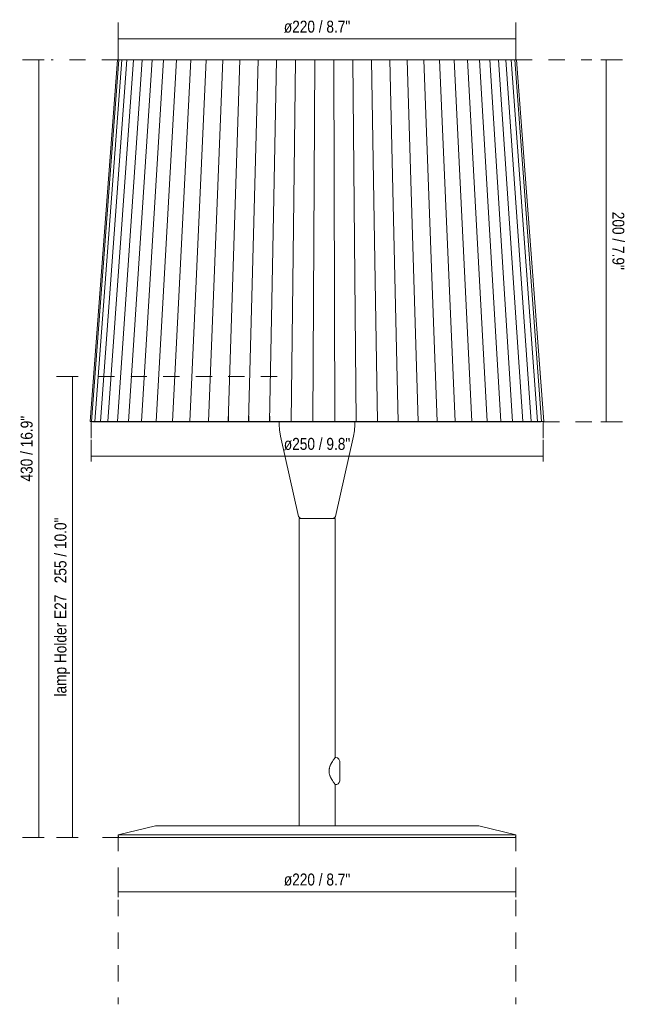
# Model space of a CAD drawing. Header units: millimetres. Extents: x -6756 to -5824, y -92 to 6717.
# Tile 1 of 3: x -6756 to -6421, y -92 to 452. Entities that reach past the tile are written whole.
import ezdxf

# ---------------------------------------------------------------- set-up
doc = ezdxf.new("R2010")
doc.units = ezdxf.units.MM
doc.linetypes.add('Dash', pattern=[18, 9, -9])
doc.layers.add('A-ANNO-DIMS', color=7, linetype='Dash', lineweight=9, true_color=0xd2d2d2)
doc.layers.add('A-ANNO-DIMS-3', color=7, linetype='Continuous', lineweight=9)
doc.layers.add('E-LITE-EQPM', color=7, linetype='Continuous', lineweight=20)
doc.styles.add('Arial Narrow', font='ARIALN.TTF', dxfattribs={"height": 6.6})
doc.dimstyles.new('FARO_-_2_2mm_Arial_Narrow_mm_Inch_Left', dxfattribs={"dimscale": 304.8, "dimtxt": 6.754644, "dimasz": 0, "dimexe": 0.029528, "dimexo": 0.0625, "dimgap": 0.004921, "dimtad": 1, "dimdec": 0, "dimzin": 0, "dimdsep": 46, "dimtxsty": 'Arial Narrow', "dimblk1": 'NONE', "dimblk2": 'NONE', "dimsah": 1, "dimcen": 0.09, "dimadec": 0, "dimazin": 0, "dimtfac": 1, "dimtdec": 4, "dimtix": 1, "dimtmove": 0, "dimatfit": 3, "dimfxl": 0.009843, "dimfxlon": 1, "dimtvp": 1, "dimtolj": 1, "dimtzin": 0, "dimarcsym": 2})
doc.dimstyles.new('FARO_-_2_2mm_Arial_Narrow_mm_Inch_Right', dxfattribs={"dimscale": 304.8, "dimtxt": 6.754644, "dimasz": 0, "dimexe": 0.029528, "dimexo": 0.0625, "dimgap": 0.004921, "dimtad": 1, "dimdec": 0, "dimzin": 0, "dimdsep": 46, "dimtxsty": 'Arial Narrow', "dimblk1": 'NONE', "dimblk2": 'NONE', "dimsah": 1, "dimcen": 0.09, "dimadec": 0, "dimazin": 0, "dimtfac": 1, "dimtdec": 4, "dimtix": 1, "dimtmove": 0, "dimatfit": 3, "dimfxl": 0.009843, "dimfxlon": 1, "dimtvp": 1, "dimtolj": 1, "dimtzin": 0, "dimarcsym": 2})

# ---------------------------------------------------------------- blocks, each defined once
blk = doc.blocks.new('64310 - 64310-38 SAMBA White_ribbon beige table lamp-496702-Alzado_PDF')
at = {"layer": 'E-LITE-EQPM'}
for p, q in [((-6717.24, 229.86), (-6702.12, 429.86)), ((-6716.48, 229.86), (-6701.39, 429.86)), ((-6714.57, 229.86), (-6699.64, 429.86)), ((-6711.53, 229.86), (-6696.9, 429.86)), ((-6707.39, 229.86), (-6693.19, 429.86)), ((-6702.17, 229.86), (-6688.54, 429.86)), ((-6701.75, 429.84), (-6702.12, 429.86)), ((-6702.12, 429.86), (-6701.7, 429.82)), ((-6701.7, 429.83), (-6701.39, 429.86)), ((-6701.39, 429.86), (-6700.97, 429.82)), ((-6701.15, 429.84), (-6701.27, 429.85)), ((-6701.02, 429.83), (-6699.64, 429.86)), ((-6700.54, 429.86), (-6700.35, 429.84)), ((-6699.64, 429.86), (-6699.23, 429.82)), ((-6699.29, 429.83), (-6696.9, 429.86)), ((-6698.23, 429.86), (-6698.07, 429.84)), ((-6696.9, 429.86), (-6696.5, 429.82)), ((-6696.56, 429.83), (-6693.19, 429.86)), ((-6695.94, 229.86), (-6683, 429.86)), ((-6694.94, 429.86), (-6694.79, 429.84)), ((-6693.19, 429.86), (-6692.79, 429.82)), ((-6692.85, 429.83), (-6688.54, 429.86)), ((-6690.7, 429.86), (-6690.56, 429.84)), ((-6688.74, 229.86), (-6676.61, 429.86)), ((-6688.54, 429.86), (-6688.16, 429.82)), ((-6688.22, 429.83), (-6683, 429.86)), ((-6685.55, 429.86), (-6685.41, 429.84)), ((-6683, 429.86), (-6682.64, 429.82)), ((-6682.69, 429.83), (-6676.61, 429.86)), ((-6680.65, 229.86), (-6669.44, 429.86)), ((-6679.53, 429.86), (-6679.4, 429.84)), ((-6676.61, 429.86), (-6676.27, 429.82)), ((-6676.33, 429.83), (-6669.44, 429.86)), ((-6672.69, 429.86), (-6672.58, 429.84)), ((-6671.74, 229.86), (-6661.55, 429.86)), ((-6669.44, 429.86), (-6669.13, 429.82)), ((-6669.18, 429.83), (-6661.55, 429.86)), ((-6665.12, 429.86), (-6665.02, 429.84)), ((-6662.09, 229.86), (-6653.02, 429.86)), ((-6661.55, 429.86), (-6661.27, 429.82)), ((-6661.32, 429.83), (-6653.02, 429.86)), ((-6656.86, 429.86), (-6656.77, 429.84)), ((-6653.02, 429.86), (-6652.77, 429.82)), ((-6652.81, 429.83), (-6643.93, 429.86)), ((-6651.79, 229.86), (-6643.93, 429.86)), ((-6648, 429.86), (-6647.93, 429.84)), ((-6643.93, 429.86), (-6643.71, 429.82)), ((-6643.74, 429.83), (-6634.35, 429.86)), ((-6640.93, 229.86), (-6634.35, 429.86)), ((-6638.63, 429.86), (-6638.57, 429.84)), ((-6634.35, 429.86), (-6634.16, 429.82)), ((-6634.16, 429.83), (-6624.38, 429.86)), ((-6629.63, 229.86), (-6624.38, 429.86)), ((-6628.82, 429.86), (-6628.77, 429.84)), ((-6624.38, 429.86), (-6624.23, 429.82)), ((-6624.23, 429.83), (-6614.1, 429.86)), ((-6617.97, 229.86), (-6614.1, 429.86)), ((-6614.1, 429.86), (-6613.99, 429.82)), ((-6613.99, 429.83), (-6603.62, 429.86)), ((-6606.07, 229.86), (-6603.62, 429.86)), ((-6603.62, 429.86), (-6603.55, 429.82)), ((-6603.55, 429.83), (-6593.03, 429.86)), ((-6594.03, 229.86), (-6593.03, 429.86)), ((-6593.03, 429.83), (-6582.43, 429.86)), ((-6582.43, 429.83), (-6571.91, 429.86)), ((-6581.98, 229.86), (-6582.43, 429.86)), ((-6571.91, 429.83), (-6561.58, 429.86)), ((-6570.01, 229.86), (-6571.91, 429.86)), ((-6561.58, 429.83), (-6551.52, 429.86)), ((-6558.25, 229.86), (-6561.58, 429.86)), ((-6551.52, 429.83), (-6541.84, 429.86)), ((-6546.79, 229.86), (-6551.52, 429.86)), ((-6541.84, 429.83), (-6532.61, 429.86)), ((-6535.75, 229.86), (-6541.84, 429.86)), ((-6532.61, 429.83), (-6523.93, 429.86)), ((-6525.23, 229.86), (-6532.61, 429.86)), ((-6523.93, 429.83), (-6515.88, 429.86)), ((-6515.31, 229.86), (-6523.93, 429.86)), ((-6515.88, 429.83), (-6508.52, 429.86)), ((-6506.11, 229.86), (-6515.88, 429.86)), ((-6508.95, 429.86), (-6508.96, 429.85)), ((-6508.52, 429.83), (-6501.94, 429.86)), ((-6497.69, 229.86), (-6508.52, 429.86)), ((-6490.14, 229.86), (-6501.94, 429.86)), ((-6501.93, 429.83), (-6496.18, 429.86)), ((-6496.18, 429.83), (-6491.3, 429.86)), ((-6483.53, 229.86), (-6496.18, 429.86)), ((-6491.3, 429.83), (-6487.35, 429.86)), ((-6477.92, 229.86), (-6491.3, 429.86)), ((-6487.35, 429.83), (-6484.36, 429.86)), ((-6473.35, 229.86), (-6487.35, 429.86)), ((-6484.36, 429.83), (-6482.37, 429.86)), ((-6469.88, 229.86), (-6484.36, 429.86)), ((-6481.85, 429.83), (-6482.46, 429.86)), ((-6482.37, 429.84), (-6481.38, 429.86)), ((-6467.54, 229.86), (-6482.37, 429.86)), ((-6466.33, 229.86), (-6481.38, 429.86)), ((-6715.84, 229.75), (-6717.24, 229.86)), ((-6716.48, 229.86), (-6716.84, 229.83)), ((-6715.09, 229.75), (-6716.48, 229.86)), ((-6714.57, 229.86), (-6716.08, 229.83)), ((-6714.45, 229.64), (-6715.84, 229.75)), ((-6713.69, 229.64), (-6715.09, 229.75)), ((-6714.85, 229.67), (-6714.11, 229.66)), ((-6713.2, 229.75), (-6714.57, 229.86)), ((-6711.53, 229.86), (-6714.18, 229.83)), ((-6713.69, 229.67), (-6712.25, 229.65)), ((-6711.82, 229.64), (-6713.2, 229.75)), ((-6712.55, 229.64), (-6712.71, 229.66)), ((-6712.25, 229.65), (-6712.55, 229.64)), ((-6712.25, 229.67), (-6712.21, 229.67)), ((-6711.82, 229.67), (-6709.27, 229.65)), ((-6710.18, 229.75), (-6711.53, 229.86)), ((-6707.39, 229.86), (-6711.14, 229.83)), ((-6708.83, 229.64), (-6710.18, 229.75)), ((-6709.93, 229.64), (-6710.07, 229.66)), ((-6709.27, 229.65), (-6709.93, 229.64)), ((-6709.27, 229.67), (-6709.21, 229.67)), ((-6708.83, 229.67), (-6705.2, 229.65)), ((-6706.08, 229.75), (-6707.39, 229.86)), ((-6702.17, 229.86), (-6707, 229.83)), ((-6706.21, 229.64), (-6706.34, 229.65)), ((-6705.2, 229.65), (-6706.21, 229.64)), ((-6704.76, 229.64), (-6706.08, 229.75)), ((-6705.2, 229.67), (-6705.13, 229.67)), ((-6704.76, 229.67), (-6700.09, 229.65)), ((-6700.91, 229.75), (-6702.17, 229.86)), ((-6695.94, 229.86), (-6701.8, 229.83)), ((-6701.44, 229.64), (-6701.56, 229.65)), ((-6700.09, 229.65), (-6701.44, 229.64)), ((-6699.65, 229.64), (-6700.91, 229.75)), ((-6700.09, 229.67), (-6700.01, 229.67)), ((-6699.65, 229.67), (-6693.98, 229.65)), ((-6694.74, 229.75), (-6695.94, 229.86)), ((-6695.65, 229.64), (-6695.76, 229.65)), ((-6693.98, 229.65), (-6695.65, 229.64)), ((-6688.74, 229.86), (-6695.58, 229.83)), ((-6693.55, 229.64), (-6694.74, 229.75)), ((-6693.98, 229.67), (-6693.89, 229.67)), ((-6693.55, 229.64), (-6693.55, 229.68)), ((-6693.55, 229.67), (-6686.93, 229.65)), ((-6688.91, 229.64), (-6689.01, 229.65)), ((-6686.93, 229.65), (-6688.91, 229.64)), ((-6687.62, 229.75), (-6688.74, 229.86)), ((-6680.65, 229.86), (-6688.41, 229.83)), ((-6686.5, 229.64), (-6687.62, 229.75)), ((-6686.93, 229.67), (-6686.82, 229.67)), ((-6686.5, 229.67), (-6679, 229.65)), ((-6681.27, 229.64), (-6681.36, 229.65)), ((-6679, 229.65), (-6681.27, 229.64)), ((-6679.62, 229.75), (-6680.65, 229.86)), ((-6671.74, 229.86), (-6680.34, 229.83)), ((-6678.58, 229.64), (-6679.62, 229.75)), ((-6679, 229.67), (-6678.87, 229.67)), ((-6678.58, 229.67), (-6670.26, 229.65)), ((-6672.8, 229.64), (-6672.88, 229.65)), ((-6670.26, 229.65), (-6672.8, 229.64)), ((-6670.8, 229.75), (-6671.74, 229.86)), ((-6662.09, 229.86), (-6671.45, 229.83)), ((-6669.86, 229.64), (-6670.8, 229.75)), ((-6670.26, 229.67), (-6670.12, 229.67)), ((-6669.86, 229.67), (-6660.79, 229.65)), ((-6663.58, 229.64), (-6663.65, 229.65)), ((-6660.79, 229.65), (-6663.58, 229.64)), ((-6661.25, 229.75), (-6662.09, 229.86)), ((-6651.79, 229.86), (-6661.83, 229.83)), ((-6660.42, 229.64), (-6661.25, 229.75)), ((-6660.79, 229.67), (-6660.65, 229.67)), ((-6660.42, 229.67), (-6650.69, 229.65)), ((-6653.7, 229.64), (-6653.76, 229.65)), ((-6650.69, 229.65), (-6653.7, 229.64)), ((-6651.06, 229.75), (-6651.79, 229.86)), ((-6640.93, 229.86), (-6651.56, 229.83)), ((-6650.34, 229.64), (-6651.06, 229.75)), ((-6650.69, 229.67), (-6650.54, 229.67)), ((-6650.34, 229.67), (-6640.05, 229.65)), ((-6643.25, 229.64), (-6643.3, 229.65)), ((-6640.05, 229.65), (-6643.25, 229.64)), ((-6640.33, 229.75), (-6640.93, 229.86)), ((-6640.66, 232.84), (-6640.74, 229.83)), ((-6629.63, 229.86), (-6640.74, 229.83)), ((-6640.74, 229.83), (-6640.66, 229.81)), ((-6639.72, 229.64), (-6640.33, 229.75)), ((-6640.05, 229.67), (-6639.89, 229.67)), ((-6639.72, 229.67), (-6628.96, 229.65)), ((-6632.32, 229.64), (-6632.36, 229.65)), ((-6628.96, 229.65), (-6632.32, 229.64)), ((-6629.14, 229.75), (-6629.63, 229.86)), ((-6629.41, 232.84), (-6629.47, 229.83)), ((-6617.97, 229.86), (-6629.47, 229.83)), ((-6629.47, 229.83), (-6629.41, 229.81)), ((-6628.66, 229.64), (-6629.14, 229.75)), ((-6629.14, 229.73), (-6628.96, 229.67)), ((-6628.96, 229.67), (-6628.79, 229.67)), ((-6628.66, 229.67), (-6617.52, 229.65)), ((-6617.52, 229.65), (-6621.02, 229.64)), ((-6617.61, 229.75), (-6617.97, 229.86)), ((-6617.81, 232.84), (-6617.84, 229.83)), ((-6606.07, 229.86), (-6617.84, 229.83)), ((-6617.84, 229.83), (-6617.81, 229.81)), ((-6617.25, 229.64), (-6617.61, 229.75)), ((-6617.61, 229.72), (-6617.52, 229.67)), ((-6617.52, 229.67), (-6617.35, 229.67)), ((-6617.35, 229.67), (-6605.85, 229.64)), ((-6612.66, 229.66), (-6612.66, 228.21)), ((-6605.84, 229.75), (-6606.07, 229.86)), ((-6605.97, 232.84), (-6605.98, 229.83)), ((-6594.03, 229.86), (-6605.98, 229.83)), ((-6605.98, 229.83), (-6605.91, 229.75)), ((-6605.91, 229.75), (-6605.85, 229.67)), ((-6605.85, 229.67), (-6605.68, 229.67)), ((-6605.61, 229.64), (-6605.84, 229.75)), ((-6605.61, 229.67), (-6593.85, 229.64)), ((-6594.01, 229.75), (-6594.04, 229.67)), ((-6594.04, 229.67), (-6593.87, 229.67)), ((-6593.94, 229.75), (-6594.03, 229.86)), ((-6593.99, 229.81), (-6594.01, 229.75)), ((-6581.98, 229.86), (-6593.98, 229.83)), ((-6593.85, 229.64), (-6593.94, 229.75)), ((-6593.85, 229.67), (-6582.06, 229.64)), ((-6582.09, 229.75), (-6582.22, 229.67)), ((-6581.97, 229.83), (-6582.09, 229.75)), ((-6582.06, 229.64), (-6582.02, 229.75)), ((-6582.06, 229.67), (-6570.36, 229.64)), ((-6582.02, 229.75), (-6582, 229.81)), ((-6570.01, 229.86), (-6581.97, 229.83)), ((-6570.76, 228.21), (-6570.76, 229.65)), ((-6570.26, 229.75), (-6570.48, 229.67)), ((-6570.36, 229.64), (-6570.26, 229.71)), ((-6570.36, 229.67), (-6558.86, 229.64)), ((-6570.04, 229.83), (-6570.26, 229.75)), ((-6570.06, 229.83), (-6570.01, 229.86)), ((-6558.25, 229.86), (-6570.01, 229.83)), ((-6558.63, 229.75), (-6558.94, 229.67)), ((-6558.86, 229.64), (-6558.63, 229.73)), ((-6558.86, 229.67), (-6547.67, 229.64)), ((-6558.31, 229.83), (-6558.63, 229.75)), ((-6558.39, 229.81), (-6558.25, 229.86)), ((-6546.79, 229.86), (-6558.25, 229.83)), ((-6547.3, 229.75), (-6547.7, 229.67)), ((-6547.67, 229.67), (-6536.87, 229.64)), ((-6546.9, 229.83), (-6547.3, 229.75)), ((-6546.99, 229.81), (-6546.79, 229.86)), ((-6535.75, 229.86), (-6546.79, 229.83)), ((-6536.38, 229.75), (-6536.87, 229.67)), ((-6536.87, 229.67), (-6526.59, 229.64)), ((-6535.89, 229.83), (-6536.38, 229.75)), ((-6535.91, 229.83), (-6535.75, 229.86)), ((-6525.23, 229.86), (-6535.75, 229.83)), ((-6526.54, 229.67), (-6526.59, 229.67)), ((-6526.59, 229.64), (-6526.54, 229.65)), ((-6525.97, 229.75), (-6526.54, 229.67)), ((-6526.54, 229.67), (-6516.91, 229.64)), ((-6525.4, 229.83), (-6525.97, 229.75)), ((-6525.42, 229.83), (-6525.23, 229.86)), ((-6515.31, 229.86), (-6525.23, 229.83)), ((-6516.81, 229.67), (-6516.91, 229.67)), ((-6516.91, 229.64), (-6516.81, 229.66)), ((-6516.17, 229.75), (-6516.81, 229.67)), ((-6516.81, 229.67), (-6507.91, 229.64)), ((-6515.52, 229.83), (-6516.17, 229.75)), ((-6515.54, 229.83), (-6515.31, 229.86)), ((-6506.11, 229.86), (-6515.31, 229.83)), ((-6507.78, 229.67), (-6507.91, 229.67)), ((-6507.91, 229.64), (-6507.78, 229.66)), ((-6507.06, 229.75), (-6507.78, 229.67)), ((-6507.78, 229.67), (-6499.69, 229.64)), ((-6506.35, 229.83), (-6507.06, 229.75)), ((-6506.36, 229.83), (-6506.11, 229.86)), ((-6497.69, 229.86), (-6506.11, 229.83)), ((-6499.52, 229.67), (-6499.69, 229.67)), ((-6499.69, 229.64), (-6499.52, 229.66)), ((-6498.74, 229.75), (-6499.52, 229.67)), ((-6499.52, 229.67), (-6492.32, 229.64)), ((-6497.96, 229.83), (-6498.74, 229.75)), ((-6497.98, 229.83), (-6497.69, 229.86)), ((-6490.14, 229.86), (-6497.69, 229.83)), ((-6492.11, 229.67), (-6492.32, 229.67)), ((-6492.32, 229.64), (-6492.11, 229.66)), ((-6491.27, 229.75), (-6492.11, 229.67)), ((-6492.11, 229.67), (-6485.87, 229.64)), ((-6490.44, 229.83), (-6491.27, 229.75)), ((-6490.45, 229.83), (-6490.14, 229.86)), ((-6483.53, 229.86), (-6490.14, 229.83)), ((-6485.62, 229.67), (-6485.87, 229.67)), ((-6485.87, 229.64), (-6485.62, 229.67)), ((-6484.74, 229.75), (-6485.62, 229.67)), ((-6485.62, 229.67), (-6480.39, 229.64)), ((-6483.85, 229.83), (-6484.74, 229.75)), ((-6483.86, 229.83), (-6483.53, 229.86)), ((-6477.92, 229.86), (-6483.53, 229.83)), ((-6480.13, 229.67), (-6480.39, 229.67)), ((-6480.39, 229.64), (-6480.11, 229.67)), ((-6479.18, 229.75), (-6480.11, 229.67)), ((-6480.11, 229.67), (-6475.94, 229.64)), ((-6478.26, 229.83), (-6479.18, 229.75)), ((-6478.27, 229.83), (-6477.92, 229.86)), ((-6473.35, 229.86), (-6477.92, 229.83)), ((-6475.73, 229.67), (-6475.94, 229.67)), ((-6475.94, 229.64), (-6475.63, 229.67)), ((-6475.63, 229.65), (-6475.73, 229.64)), ((-6474.67, 229.75), (-6475.63, 229.67)), ((-6475.63, 229.67), (-6472.56, 229.64)), ((-6473.72, 229.83), (-6474.67, 229.75)), ((-6473.72, 229.83), (-6473.35, 229.86)), ((-6469.88, 229.86), (-6473.35, 229.83)), ((-6472.41, 229.67), (-6472.56, 229.67)), ((-6472.56, 229.64), (-6472.22, 229.67)), ((-6472.22, 229.65), (-6472.41, 229.64)), ((-6471.24, 229.75), (-6472.22, 229.67)), ((-6472.22, 229.67), (-6470.27, 229.64)), ((-6470.26, 229.83), (-6471.24, 229.75)), ((-6470.19, 229.67), (-6470.27, 229.67)), ((-6470.27, 229.64), (-6469.91, 229.67)), ((-6470.26, 229.83), (-6469.88, 229.86)), ((-6469.91, 229.65), (-6470.18, 229.64)), ((-6468.92, 229.75), (-6469.91, 229.67)), ((-6469.91, 229.67), (-6469.11, 229.64)), ((-6467.54, 229.86), (-6469.88, 229.83)), ((-6469.11, 229.64), (-6468.72, 229.67)), ((-6467.92, 229.83), (-6468.92, 229.75)), ((-6467.73, 229.75), (-6468.72, 229.67)), ((-6468.68, 229.67), (-6468.72, 229.67)), ((-6467.93, 229.83), (-6467.54, 229.86)), ((-6466.73, 229.83), (-6467.73, 229.75)), ((-6466.33, 229.86), (-6467.54, 229.83)), ((-6466.96, 229.81), (-6466.33, 229.86)), ((-6466.29, 229.86), (-6466.33, 229.85)), ((-6611.94, 221.76), (-6601.91, 177.41)), ((-6581.5, 177.41), (-6571.48, 221.76)), ((-6601.68, 176.33), (-6601.68, 6.33)), ((-6581.74, 176.33), (-6601.68, 176.33)), ((-6600.44, 176.33), (-6600.55, 176.33)), ((-6581.74, 44.11), (-6581.74, 176.33)), ((-6581.28, 44.11), (-6581.74, 44.11)), ((-6581.74, 6.33), (-6581.74, 29.23)), ((-6581.74, 29.23), (-6581.28, 29.23)), ((-6681.14, 6.33), (-6701.72, 1.37)), ((-6681.14, 6.33), (-6502.28, 6.33)), ((-6481.7, 1.37), (-6502.28, 6.33)), ((-6701.72, 1.37), (-6701.4, 0)), ((-6481.7, 1.37), (-6701.72, 1.37)), ((-6482.02, 0), (-6481.7, 1.37)), ((-6701.4, 0), (-6482.02, 0))]:
    blk.add_line(p, q, dxfattribs=at)
at = {"layer": 'E-LITE-EQPM', "flags": 128}
for points in [[(-6611.94, 221.76), (-6612.51, 225.27), (-6612.66, 228.21)], [(-6570.76, 228.21), (-6570.98, 224.66), (-6571.48, 221.76)], [(-6600.86, 176.42), (-6601.3, 176.54), (-6601.81, 177.11), (-6601.91, 177.41)], [(-6583.1, 176.33), (-6582.87, 176.33), (-6582.86, 176.33)], [(-6581.5, 177.41), (-6581.87, 176.74), (-6582.54, 176.37), (-6582.72, 176.35)], [(-6581.28, 44.11), (-6580.36, 43.9), (-6579.64, 43.3), (-6579.25, 42.45), (-6579.2, 42.03)], [(-6579.2, 31.31), (-6579.2, 31.52), (-6579.2, 32.15), (-6579.2, 33.14), (-6579.2, 34.42), (-6579.2, 35.87), (-6579.2, 37.39), (-6579.2, 38.85), (-6579.2, 40.14), (-6579.2, 41.15), (-6579.2, 41.79), (-6579.2, 42.03), (-6579.2, 42.03)], [(-6579.2, 31.31), (-6579.42, 30.39), (-6580.01, 29.66), (-6580.87, 29.27), (-6581.28, 29.23)], [(-6579.2, 31.47), (-6579.2, 31.31), (-6579.2, 31.31)]]:
    blk.add_lwpolyline(points, dxfattribs=at)
at = {"layer": 'E-LITE-EQPM'}
blk.add_open_spline([(-6581.74, 29.23), (-6581.74, 29.24), (-6581.79, 29.31), (-6581.94, 29.51), (-6582.13, 29.77), (-6582.47, 30.25), (-6582.98, 30.99), (-6583.44, 31.72), (-6583.77, 32.3), (-6583.95, 32.65), (-6584.08, 32.91), (-6584.21, 33.19), (-6584.38, 33.57), (-6584.58, 34.07), (-6584.79, 34.69), (-6584.92, 35.22), (-6584.99, 35.65), (-6585.03, 36.1), (-6585.06, 36.67), (-6585.03, 37.25), (-6584.98, 37.69), (-6584.92, 38.13), (-6584.79, 38.65), (-6584.58, 39.27), (-6584.38, 39.77), (-6584.21, 40.15), (-6584.08, 40.43), (-6583.95, 40.69), (-6583.77, 41.04), (-6583.44, 41.62), (-6582.98, 42.35), (-6582.47, 43.09), (-6582.07, 43.67), (-6581.8, 44), (-6581.74, 44.1), (-6581.74, 44.11)], degree=3, knots=[0, 0, 0, 0, 0.055556, 0.083333, 0.111111, 0.166667, 0.222222, 0.277778, 0.305556, 0.319444, 0.333333, 0.347222, 0.361111, 0.388889, 0.416667, 0.444444, 0.458333, 0.472222, 0.5, 0.527778, 0.541667, 0.555556, 0.583333, 0.611111, 0.638889, 0.652778, 0.666667, 0.680556, 0.694444, 0.722222, 0.777778, 0.833333, 0.888889, 0.944444, 1, 1, 1, 1], dxfattribs=at)
blk = doc.blocks.new('DIMBLOCK1-Alzado_PDF')
at = {"layer": 'A-ANNO-DIMS-3', "color": 251, "true_color": 0x5b5b5b, "transparency": 16777216}
for p, q in [((-6723.93, 254.74), (-6735.93, 254.74)), ((-6726.93, 254.74), (-6726.93, 0)), ((-6726.93, 254.74), (-6723.93, 254.74)), ((-6723.93, 0), (-6735.93, 0)), ((-6726.93, 0), (-6723.93, 0))]:
    blk.add_line(p, q, dxfattribs=at)
at = {"layer": 'A-ANNO-DIMS-3', "color": 0, "transparency": 16777216, "insert": (-6736.96, 77.83), "char_height": 6.6, "width": 118.8817, "attachment_point": 1, "rotation": 90, "line_spacing_factor": 0.974696, "style": 'Arial Narrow'}
blk.add_mtext('lamp Holder E27   255 / 10.0"', dxfattribs=at)
blk = doc.blocks.new('_None')
blk = doc.blocks.new('DIMBLOCK2-Alzado_PDF')
at = {"layer": 'A-ANNO-DIMS-3', "color": 251, "true_color": 0x5b5b5b, "transparency": 16777216}
for p, q in [((-6701.72, -30.38), (-6701.72, -21.05)), ((-6481.7, -30.38), (-6481.7, -21.05)), ((-6701.72, -30.05), (-6481.7, -30.05)), ((-6701.72, -30.05), (-6701.72, -33.05)), ((-6481.7, -30.05), (-6481.7, -33.05))]:
    blk.add_line(p, q, dxfattribs=at)
at = {"layer": 'A-ANNO-DIMS-3', "color": 0, "transparency": 16777216, "insert": (-6610.1, -20.02), "char_height": 6.6, "width": 44.1303, "attachment_point": 1, "line_spacing_factor": 0.974696, "style": 'Arial Narrow'}
blk.add_mtext('ø220 / 8.7"', dxfattribs=at)
blk = doc.blocks.new('DIMBLOCK3-Alzado_PDF')
at = {"layer": 'A-ANNO-DIMS-3', "color": 251, "true_color": 0x5b5b5b, "transparency": 16777216}
for p, q in [((-6742.63, 429.75), (-6754.63, 429.75)), ((-6745.63, 429.75), (-6745.63, 0)), ((-6745.63, 429.75), (-6742.63, 429.75)), ((-6742.63, 0), (-6754.63, 0)), ((-6745.63, 0), (-6742.63, 0))]:
    blk.add_line(p, q, dxfattribs=at)
at = {"layer": 'A-ANNO-DIMS-3', "color": 0, "transparency": 16777216, "insert": (-6755.66, 196.7), "char_height": 6.6, "width": 43.6157, "attachment_point": 1, "rotation": 90, "line_spacing_factor": 0.974696, "style": 'Arial Narrow'}
blk.add_mtext('430 / 16.9"', dxfattribs=at)
blk = doc.blocks.new('DIMBLOCK4-Alzado_PDF')
at = {"layer": 'A-ANNO-DIMS-3', "color": 251, "true_color": 0x5b5b5b, "transparency": 16777216}
for p, q in [((-6701.71, 441.1), (-6701.71, 450.44)), ((-6481.7, 441.1), (-6481.7, 450.44)), ((-6701.71, 441.44), (-6481.7, 441.44)), ((-6701.71, 441.44), (-6701.71, 438.44)), ((-6481.7, 441.44), (-6481.7, 438.44))]:
    blk.add_line(p, q, dxfattribs=at)
at = {"layer": 'A-ANNO-DIMS-3', "color": 0, "transparency": 16777216, "insert": (-6610.1, 451.47), "char_height": 6.6, "width": 44.1303, "attachment_point": 1, "line_spacing_factor": 0.974696, "style": 'Arial Narrow'}
blk.add_mtext('ø220 / 8.7"', dxfattribs=at)
blk = doc.blocks.new('DIMBLOCK5-Alzado_PDF')
at = {"layer": 'A-ANNO-DIMS-3', "color": 251, "true_color": 0x5b5b5b, "transparency": 16777216}
for p, q in [((-6434.8, 429.75), (-6422.8, 429.75)), ((-6431.8, 429.75), (-6434.8, 429.75)), ((-6431.8, 229.75), (-6431.8, 429.75)), ((-6434.8, 229.75), (-6422.8, 229.75)), ((-6431.8, 229.75), (-6434.8, 229.75))]:
    blk.add_line(p, q, dxfattribs=at)
at = {"layer": 'A-ANNO-DIMS-3', "color": 0, "transparency": 16777216, "insert": (-6421.77, 345.83), "char_height": 6.6, "width": 38.598, "attachment_point": 1, "rotation": 270, "line_spacing_factor": 0.974696, "style": 'Arial Narrow'}
blk.add_mtext('200 / 7.9"', dxfattribs=at)
blk = doc.blocks.new('DIMBLOCK6-Alzado_PDF')
at = {"layer": 'A-ANNO-DIMS-3', "color": 251, "true_color": 0x5b5b5b, "transparency": 16777216}
for p, q in [((-6716.71, 210.45), (-6716.71, 219.78)), ((-6466.71, 210.45), (-6466.71, 219.78)), ((-6716.71, 210.78), (-6466.71, 210.78)), ((-6716.71, 210.78), (-6716.71, 207.78)), ((-6466.71, 210.78), (-6466.71, 207.78))]:
    blk.add_line(p, q, dxfattribs=at)
at = {"layer": 'A-ANNO-DIMS-3', "color": 0, "transparency": 16777216, "insert": (-6610.1, 220.81), "char_height": 6.6, "width": 44.1303, "attachment_point": 1, "line_spacing_factor": 0.974696, "style": 'Arial Narrow'}
blk.add_mtext('ø250 / 9.8"', dxfattribs=at)

msp = doc.modelspace()

# ---------------------------------------------------------------- linework, layer by layer
at = {"layer": 'A-ANNO-DIMS'}
for p, q in [((-6701.71, 429.75), (-6701.71, 441.75)), ((-6481.7, 429.75), (-6481.7, 441.75)), ((-6701.71, 429.75), (-6738.71, 429.75)), ((-6481.7, 429.75), (-6439.7, 429.75)), ((-6613.81, 254.74), (-6715.71, 254.74)), ((-6716.71, 229.75), (-6716.71, 209.75)), ((-6466.71, 229.75), (-6466.71, 209.75)), ((-6466.71, 229.75), (-6439.7, 229.75)), ((-6701.4, 0), (-6715.71, 0)), ((-6701.72, 1.37), (-6701.72, -92.31)), ((-6481.7, 1.37), (-6481.7, -92.31))]:
    msp.add_line(p, q, dxfattribs=at)

# ---------------------------------------------------------------- block references
at = {"layer": 'E-LITE-EQPM'}
msp.add_blockref('64310 - 64310-38 SAMBA White_ribbon beige table lamp-496702-Alzado_PDF', (0, 0), dxfattribs=at)

# ---------------------------------------------------------------- dimensions: what is measured, and where the dimension line sits
at = {"layer": 'A-ANNO-DIMS', "color": 251, "linetype": 'Continuous', "true_color": 0x5b5b5b}
for base, p1, p2, dimstyle, override, picture, middle in [((-6481.7, 441.44), (-6701.71, 438.44), (-6481.7, 438.44), 'FARO_-_2_2mm_Arial_Narrow_mm_Inch_Left', {"dimpost": '<>', "dimfxl": 220.011042}, 'DIMBLOCK4-Alzado_PDF', (-6591.71, 447.21)), ((-6466.71, 210.78), (-6716.71, 207.78), (-6466.71, 207.78), 'FARO_-_2_2mm_Arial_Narrow_mm_Inch_Left', {"dimpost": '<>', "dimfxl": 250.000586}, 'DIMBLOCK6-Alzado_PDF', (-6591.71, 216.56)), ((-6481.7, -30.05), (-6701.72, -33.05), (-6481.7, -33.05), 'FARO_-_2_2mm_Arial_Narrow_mm_Inch_Right', {"dimpost": '<>', "dimfxl": 220.018374}, 'DIMBLOCK2-Alzado_PDF', (-6591.71, -24.28))]:
    dim = msp.add_linear_dim(base=base, p1=p1, p2=p2, text='ø<>', dimstyle=dimstyle, override=override, dxfattribs=at)
    dim.commit()
    dim.dimension.update_dxf_attribs({"geometry": picture, "text_midpoint": middle})
for base, p1, p2, dimstyle, override, picture, middle in [((-6745.63, 0), (-6742.63, 429.75), (-6742.63, 0), 'FARO_-_2_2mm_Arial_Narrow_mm_Inch_Left', {"dimpost": '<>', "dimfxl": 429.752121}, 'DIMBLOCK3-Alzado_PDF', (-6751.4, 214.88)), ((-6431.8, 429.75), (-6434.8, 229.75), (-6434.8, 429.75), 'FARO_-_2_2mm_Arial_Narrow_mm_Inch_Right', {"dimtad": 4, "dimpost": '<>', "dimfxl": 200.003519}, 'DIMBLOCK5-Alzado_PDF', (-6426.02, 329.75))]:
    dim = msp.add_linear_dim(base=base, p1=p1, p2=p2, angle=90, dimstyle=dimstyle, override=override, dxfattribs=at)
    dim.commit()
    dim.dimension.update_dxf_attribs({"geometry": picture, "text_midpoint": middle})
dim = msp.add_linear_dim(base=(-6726.93, 0), p1=(-6723.93, 254.74), p2=(-6723.93, 0), angle=90, text='lamp Holder E27   <>', dimstyle='FARO_-_2_2mm_Arial_Narrow_mm_Inch_Left', override={"dimpost": '<>', "dimfxl": 254.735902}, dxfattribs=at)
dim.commit()
dim.dimension.update_dxf_attribs({"geometry": 'DIMBLOCK1-Alzado_PDF', "text_midpoint": (-6732.71, 127.37)})

doc.saveas('drawing.dxf')
